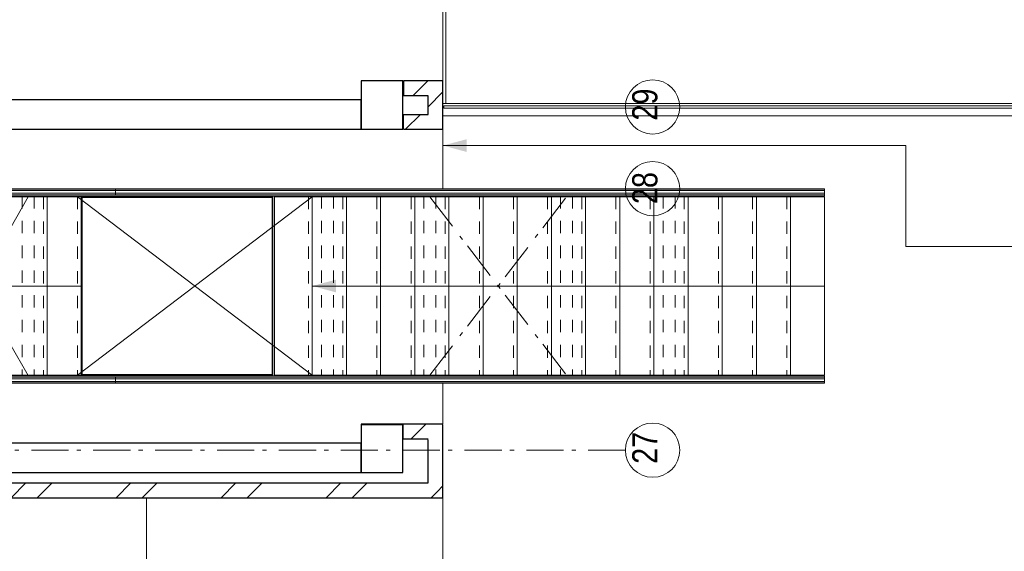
# Model space of a CAD drawing. Header units: millimetres. Extents: x 274611 to 749520, y 175257 to 298905.
# Tile 219 of 251: x 713346 to 719976, y 227878 to 231456. Entities that reach past the tile are written whole.
import ezdxf

# ---------------------------------------------------------------- set-up
doc = ezdxf.new("R2010")
doc.units = ezdxf.units.MM
doc.header["$LTSCALE"] = 400
doc.linetypes.add('STYLE_01', pattern=[0.416641, 0.208282, -0.208359])
doc.linetypes.add('STYLE_06', pattern=[1.041641, 0.625, -0.208282, 0.069427, -0.138931])
for name, color, linetype, lineweight in [('leuning', 43, 'Continuous', 5), ('mat-baksteen', 5, 'Continuous', 25), ('mat-beton (ihwg)', 5, 'Continuous', 25), ('None', 7, 'Continuous', 9), ('Sloopwerk', 92, 'Continuous', 25)]:
    doc.layers.add(name, color=color, linetype=linetype, lineweight=lineweight)
doc.styles.add('Arial Narrow', font='ARIALN.TTF', dxfattribs={"height": 222.25})

# ---------------------------------------------------------------- blocks, each defined once
blk = doc.blocks.new('*U1730')
at = {"layer": 'None', "color": 43, "linetype": 'Continuous', "lineweight": 9}
for p, q in [((26370.9, 2244.8), (26625.9, 2244.8)), ((26625.9, 2244.8), (26625.9, 1044.8)), ((26625.9, 1044.8), (26370.9, 1044.8))]:
    blk.add_line(p, q, dxfattribs=at)
at = {"layer": 'None', "color": 43, "linetype": 'STYLE_01', "lineweight": 9}
blk.add_line((26370.9, 2244.8), (26370.9, 1044.8), dxfattribs=at)
blk = doc.blocks.new('*U1731')
at = {"layer": 'None', "color": 43, "linetype": 'Continuous', "lineweight": 9}
for p, q in [((26600.9, 2244.8), (26855.9, 2244.8)), ((26855.9, 2244.8), (26855.9, 1044.8)), ((26855.9, 1044.8), (26600.9, 1044.8))]:
    blk.add_line(p, q, dxfattribs=at)
at = {"layer": 'None', "color": 43, "linetype": 'STYLE_01', "lineweight": 9}
blk.add_line((26600.9, 2244.8), (26600.9, 1044.8), dxfattribs=at)
blk = doc.blocks.new('*U1732')
at = {"layer": 'None', "color": 8, "linetype": 'Continuous', "lineweight": 5}
for p, q in [((28385.9, 2244.8), (28640.9, 2244.8)), ((28640.9, 2244.8), (28640.9, 1044.8)), ((28640.9, 1044.8), (28385.9, 1044.8))]:
    blk.add_line(p, q, dxfattribs=at)
at = {"layer": 'None', "color": 8, "linetype": 'STYLE_01', "lineweight": 5}
blk.add_line((28385.9, 2244.8), (28385.9, 1044.8), dxfattribs=at)
blk = doc.blocks.new('*U1733')
at = {"layer": 'None', "color": 8, "linetype": 'Continuous', "lineweight": 5}
for p, q in [((28615.9, 2244.8), (28870.9, 2244.8)), ((28870.9, 2244.8), (28870.9, 1044.8)), ((28870.9, 1044.8), (28615.9, 1044.8))]:
    blk.add_line(p, q, dxfattribs=at)
at = {"layer": 'None', "color": 8, "linetype": 'STYLE_01', "lineweight": 5}
blk.add_line((28615.9, 2244.8), (28615.9, 1044.8), dxfattribs=at)
blk = doc.blocks.new('*U1734')
at = {"layer": 'None', "color": 8, "linetype": 'Continuous', "lineweight": 5}
for p, q in [((28845.9, 2244.8), (29100.9, 2244.8)), ((29100.9, 2244.8), (29100.9, 1044.8)), ((29100.9, 1044.8), (28845.9, 1044.8))]:
    blk.add_line(p, q, dxfattribs=at)
at = {"layer": 'None', "color": 8, "linetype": 'STYLE_01', "lineweight": 5}
blk.add_line((28845.9, 2244.8), (28845.9, 1044.8), dxfattribs=at)
blk = doc.blocks.new('*U1735')
at = {"layer": 'None', "color": 8, "linetype": 'Continuous', "lineweight": 5}
for p, q in [((29075.9, 2244.8), (29330.9, 2244.8)), ((29330.9, 2244.8), (29330.9, 1044.8)), ((29330.9, 1044.8), (29075.9, 1044.8))]:
    blk.add_line(p, q, dxfattribs=at)
at = {"layer": 'None', "color": 8, "linetype": 'STYLE_01', "lineweight": 5}
blk.add_line((29075.9, 2244.8), (29075.9, 1044.8), dxfattribs=at)
blk = doc.blocks.new('*U1736')
at = {"layer": 'None', "color": 8, "linetype": 'Continuous', "lineweight": 5}
for p, q in [((29305.9, 2244.8), (29560.9, 2244.8)), ((29560.9, 2244.8), (29560.9, 1044.8)), ((29560.9, 1044.8), (29305.9, 1044.8))]:
    blk.add_line(p, q, dxfattribs=at)
at = {"layer": 'None', "color": 8, "linetype": 'STYLE_01', "lineweight": 5}
blk.add_line((29305.9, 2244.8), (29305.9, 1044.8), dxfattribs=at)
blk = doc.blocks.new('*U1737')
at = {"layer": 'None', "color": 8, "linetype": 'Continuous', "lineweight": 5}
for p, q in [((29535.9, 2244.8), (29790.9, 2244.8)), ((29790.9, 2244.8), (29790.9, 1044.8)), ((29790.9, 1044.8), (29535.9, 1044.8))]:
    blk.add_line(p, q, dxfattribs=at)
at = {"layer": 'None', "color": 8, "linetype": 'STYLE_01', "lineweight": 5}
blk.add_line((29535.9, 2244.8), (29535.9, 1044.8), dxfattribs=at)
blk = doc.blocks.new('*U1738')
at = {"layer": 'None', "color": 8, "linetype": 'Continuous', "lineweight": 5}
for p, q in [((29765.9, 2244.8), (30020.9, 2244.8)), ((30020.9, 2244.8), (30020.9, 1044.8)), ((30020.9, 1044.8), (29765.9, 1044.8))]:
    blk.add_line(p, q, dxfattribs=at)
at = {"layer": 'None', "color": 8, "linetype": 'STYLE_01', "lineweight": 5}
blk.add_line((29765.9, 2244.8), (29765.9, 1044.8), dxfattribs=at)
blk = doc.blocks.new('*U1739')
at = {"layer": 'None', "color": 8, "linetype": 'Continuous', "lineweight": 5}
for p, q in [((29995.9, 2244.8), (30250.9, 2244.8)), ((30250.9, 2244.8), (30250.9, 1044.8)), ((30250.9, 1044.8), (29995.9, 1044.8))]:
    blk.add_line(p, q, dxfattribs=at)
at = {"layer": 'None', "color": 8, "linetype": 'STYLE_01', "lineweight": 5}
blk.add_line((29995.9, 2244.8), (29995.9, 1044.8), dxfattribs=at)
blk = doc.blocks.new('*U1740')
at = {"layer": 'None', "color": 8, "linetype": 'Continuous', "lineweight": 5}
for p, q in [((30225.9, 2244.8), (30480.9, 2244.8)), ((30480.9, 2244.8), (30480.9, 1044.8)), ((30480.9, 1044.8), (30225.9, 1044.8))]:
    blk.add_line(p, q, dxfattribs=at)
at = {"layer": 'None', "color": 8, "linetype": 'STYLE_01', "lineweight": 5}
blk.add_line((30225.9, 2244.8), (30225.9, 1044.8), dxfattribs=at)
blk = doc.blocks.new('*U1741')
at = {"layer": 'None', "color": 8, "linetype": 'Continuous', "lineweight": 5}
for p, q in [((30455.9, 2244.8), (30710.9, 2244.8)), ((30710.9, 2244.8), (30710.9, 1044.8)), ((30710.9, 1044.8), (30455.9, 1044.8))]:
    blk.add_line(p, q, dxfattribs=at)
at = {"layer": 'None', "color": 8, "linetype": 'STYLE_01', "lineweight": 5}
blk.add_line((30455.9, 2244.8), (30455.9, 1044.8), dxfattribs=at)
blk = doc.blocks.new('*U1742')
at = {"layer": 'None', "color": 8, "linetype": 'Continuous', "lineweight": 5}
for p, q in [((30685.9, 2244.8), (30940.9, 2244.8)), ((30940.9, 2244.8), (30940.9, 1044.8)), ((30940.9, 1044.8), (30685.9, 1044.8))]:
    blk.add_line(p, q, dxfattribs=at)
at = {"layer": 'None', "color": 8, "linetype": 'STYLE_01', "lineweight": 5}
blk.add_line((30685.9, 2244.8), (30685.9, 1044.8), dxfattribs=at)
blk = doc.blocks.new('*U1743')
at = {"layer": 'None', "color": 8, "linetype": 'Continuous', "lineweight": 5}
for p, q in [((30915.9, 2244.8), (31170.9, 2244.8)), ((31170.9, 2244.8), (31170.9, 1044.8)), ((31170.9, 1044.8), (30915.9, 1044.8))]:
    blk.add_line(p, q, dxfattribs=at)
at = {"layer": 'None', "color": 8, "linetype": 'STYLE_01', "lineweight": 5}
blk.add_line((30915.9, 2244.8), (30915.9, 1044.8), dxfattribs=at)
blk = doc.blocks.new('*U1744')
at = {"layer": 'None', "color": 8, "linetype": 'Continuous', "lineweight": 5}
for p, q in [((31145.9, 2244.8), (31400.9, 2244.8)), ((31400.9, 2244.8), (31400.9, 1044.8)), ((31400.9, 1044.8), (31145.9, 1044.8))]:
    blk.add_line(p, q, dxfattribs=at)
at = {"layer": 'None', "color": 8, "linetype": 'STYLE_01', "lineweight": 5}
blk.add_line((31145.9, 2244.8), (31145.9, 1044.8), dxfattribs=at)
blk = doc.blocks.new('*U1745')
at = {"layer": 'None', "color": 8, "linetype": 'Continuous', "lineweight": 5}
for p, q in [((31375.9, 2244.8), (31630.9, 2244.8)), ((31630.9, 2244.8), (31630.9, 1044.8)), ((31630.9, 1044.8), (31375.9, 1044.8))]:
    blk.add_line(p, q, dxfattribs=at)
at = {"layer": 'None', "color": 8, "linetype": 'STYLE_01', "lineweight": 5}
blk.add_line((31375.9, 2244.8), (31375.9, 1044.8), dxfattribs=at)
blk = doc.blocks.new('*U1746')
at = {"layer": 'None', "color": 8, "linetype": 'Continuous', "lineweight": 5}
for p, q in [((31605.9, 2244.8), (31860.9, 2244.8)), ((31860.9, 2244.8), (31860.9, 1044.8)), ((31860.9, 1044.8), (31605.9, 1044.8))]:
    blk.add_line(p, q, dxfattribs=at)
at = {"layer": 'None', "color": 8, "linetype": 'STYLE_01', "lineweight": 5}
blk.add_line((31605.9, 2244.8), (31605.9, 1044.8), dxfattribs=at)
blk = doc.blocks.new('*X1747')
at = {"layer": 'None', "lineweight": 9}
blk.add_line((29075.7, 615), (29175.7, 715), dxfattribs=at)
blk = doc.blocks.new('*U1748')
at = {"layer": 'leuning', "color": 140, "lineweight": 15}
for p, q in [((31860.9, 2258.3), (25185.9, 2258.3)), ((31860.9, 2298.3), (25225.9, 2298.3)), ((31860.9, 2298.3), (31860.9, 2258.3)), ((25185.9, 1031.3), (31860.9, 1031.3)), ((31860.9, 991.3), (31860.9, 1031.3)), ((25225.9, 991.3), (31860.9, 991.3))]:
    blk.add_line(p, q, dxfattribs=at)
at = {"layer": 'mat-baksteen', "lineweight": 25}
for p, q in [((29021.1, 715), (29021.1, 615)), ((29291.1, 715), (29021.1, 715)), ((29191.1, 615), (29021.1, 615))]:
    blk.add_line(p, q, dxfattribs=at)
at = {"layer": 'None', "color": 8, "linetype": 'Continuous', "lineweight": 5}
for p, q in [((29291.1, 2700), (29291.1, 2298.3)), ((26855.9, 1644.8), (25705.9, 1644.8)), ((31860.9, 1644.8), (28410.9, 1644.8)), ((29291.1, 991.3), (29291.1, 715))]:
    blk.add_line(p, q, dxfattribs=at)
at = {"layer": 'None', "color": 43, "lineweight": 9}
for p, q in [((25184.9, 2296.8), (31860.9, 2296.8)), ((25184.9, 2286.8), (31860.9, 2286.8)), ((25184.9, 2269.8), (31860.9, 2269.8)), ((31860.9, 2286.8), (31860.9, 2296.8)), ((31860.9, 2249.8), (31860.9, 2269.8)), ((25184.9, 2249.8), (31860.9, 2249.8)), ((31860.9, 1039.8), (25184.9, 1039.8)), ((31860.9, 1019.8), (25184.9, 1019.8)), ((31860.9, 1002.8), (25184.9, 1002.8)), ((31860.9, 1039.8), (31860.9, 1019.8)), ((31860.9, 1002.8), (31860.9, 992.8)), ((31860.9, 992.8), (25184.9, 992.8))]:
    blk.add_line(p, q, dxfattribs=at)
at = {"layer": 'None', "lineweight": 9}
for p, q in [((27085.9, 2298.3), (27085.9, 2258.3)), ((27085.9, 1031.3), (27085.9, 991.3))]:
    blk.add_line(p, q, dxfattribs=at)
at = {"layer": 'None', "linetype": 'STYLE_06', "lineweight": 9}
for p, q in [((26498.4, 2244.8), (25807.4, 1041.8)), ((26498.4, 1041.8), (25807.4, 2244.8)), ((29202.4, 2244.8), (30122.4, 1044.8)), ((29202.4, 1044.8), (30122.4, 2244.8))]:
    blk.add_line(p, q, dxfattribs=at)
at = {"layer": 'None', "color": 8, "linetype": 'STYLE_01', "lineweight": 5}
for p, q in [((26457.4, 2249.8), (26457.4, 1039.8)), ((26537.4, 2249.8), (26537.4, 1039.8)), ((28473.4, 2249.8), (28473.4, 1039.8)), ((28553.4, 2249.8), (28553.4, 1039.8)), ((29162.4, 2249.8), (29162.4, 1039.8)), ((29242.4, 2249.8), (29242.4, 1039.8)), ((30082.4, 2249.8), (30082.4, 1039.8)), ((30162.4, 2249.8), (30162.4, 1039.8)), ((30773.4, 2249.8), (30773.4, 1039.8)), ((30853.4, 2249.8), (30853.4, 1039.8))]:
    blk.add_line(p, q, dxfattribs=at)
at = {"layer": 'None', "color": 43, "linetype": 'STYLE_01', "lineweight": 9}
blk.add_line((26830.9, 2244.8), (26830.9, 1044.8), dxfattribs=at)
at = {"layer": 'None', "color": 43, "linetype": 'Continuous', "lineweight": 9}
for p, q in [((28410.9, 2244.8), (26830.9, 1044.8)), ((26830.9, 2244.8), (28410.9, 1044.8))]:
    blk.add_line(p, q, dxfattribs=at)
for points in [[(26855.9, 2244.8), (28145.9, 2244.8), (28145.9, 1044.8), (26855.9, 1044.8)], [(26860.9, 2239.8), (28140.9, 2239.8), (28140.9, 1049.8), (26860.9, 1049.8)], [(28155.9, 2244.8), (28410.9, 2244.8), (28410.9, 1044.8), (28155.9, 1044.8)]]:
    blk.add_lwpolyline(points, close=True, dxfattribs=at)
at = {"layer": 'None', "color": 8, "lineweight": 5}
blk.add_solid([(28410.9, 1644.8), (28569.7, 1687.4), (28569.7, 1602.3)], dxfattribs=at)
at = {"layer": 'mat-baksteen'}
blk.add_blockref('*X1747', (0, 0), dxfattribs=at)
at = {"layer": 'None', "color": 7}
for name in ['*U1730', '*U1731', '*U1732', '*U1733', '*U1734', '*U1735', '*U1736', '*U1737', '*U1738', '*U1739', '*U1740', '*U1741', '*U1742', '*U1743', '*U1744', '*U1745', '*U1746']:
    blk.add_blockref(name, (0, 0), dxfattribs=at)
blk = doc.blocks.new('*U1831')
at = {"layer": 'None', "color": 8, "linetype": 'Continuous', "lineweight": 5}
blk.add_lwpolyline([(27294.4, 220), (29291.1, 220), (29291.1, -2140), (27294.4, -2140)], close=True, dxfattribs=at)
blk = doc.blocks.new('*X2481')
at = {"layer": 'None', "lineweight": 9}
blk.add_line((29251.2, 259.8), (29291.1, 299.7), dxfattribs=at)
blk = doc.blocks.new('*X2482')
at = {"layer": 'None', "lineweight": 9}
for p, q in [((23554.5, 220), (23654.5, 320)), ((23730.9, 220), (23830.9, 320)), ((24261.6, 220), (24361.6, 320)), ((24438, 220), (24538, 320)), ((24968.7, 220), (25068.7, 320)), ((25145.1, 220), (25245.1, 320)), ((25675.8, 220), (25775.8, 320)), ((25852.2, 220), (25952.2, 320)), ((26383, 220), (26483, 320)), ((26559.3, 220), (26659.3, 320)), ((27090.1, 220), (27190.1, 320)), ((27266.4, 220), (27366.4, 320)), ((27797.2, 220), (27897.2, 320)), ((27973.6, 220), (28073.6, 320)), ((28504.3, 220), (28604.3, 320)), ((28680.7, 220), (28780.7, 320)), ((29211.4, 220), (29251.2, 259.8))]:
    blk.add_line(p, q, dxfattribs=at)
blk = doc.blocks.new('*X2483')
at = {"layer": 'None', "lineweight": 9}
blk.add_line((29088, 2925), (29188, 3025), dxfattribs=at)
blk = doc.blocks.new('*X2484')
at = {"layer": 'None', "lineweight": 9}
blk.add_line((29191.1, 2851.7), (29291.1, 2951.7), dxfattribs=at)
blk = doc.blocks.new('*X2485')
at = {"layer": 'None', "lineweight": 9}
blk.add_line((29039.3, 2700), (29139.3, 2800), dxfattribs=at)

msp = doc.modelspace()

# ---------------------------------------------------------------- linework, layer by layer
at = {"layer": 'mat-baksteen', "lineweight": 25}
for p, q in [((715931.24926, 231043.74408), (715931.24926, 230943.74408)), ((716196.28989, 231043.74408), (715931.24926, 231043.74408)), ((716196.28989, 230718.74408), (716196.28989, 231043.74408)), ((716096.28989, 230943.74408), (715931.24926, 230943.74408)), ((716096.28989, 230818.74408), (716096.28989, 230943.74408)), ((715931.24926, 230818.74408), (716096.28989, 230818.74408)), ((715931.24926, 230718.74408), (715931.24926, 230818.74408)), ((715931.24926, 230718.74408), (716196.28989, 230718.74408)), ((716196.28989, 228238.74408), (716196.28989, 228728.78471)), ((716096.28989, 228338.74408), (716096.28989, 228628.78471)), ((710206.28989, 228338.74408), (716096.28989, 228338.74408)), ((710206.28989, 228238.74408), (716196.28989, 228238.74408))]:
    msp.add_line(p, q, dxfattribs=at)
at = {"layer": 'mat-beton (ihwg)', "lineweight": 25}
for p, q in [((710206.28989, 230918.74408), (715646.28989, 230918.74408)), ((715646.28989, 230718.74408), (715646.28989, 230918.74408)), ((710206.28989, 230718.74408), (715646.28989, 230718.74408)), ((710206.28989, 228608.78471), (715646.28989, 228608.78471)), ((715646.28989, 228408.78471), (715646.28989, 228608.78471)), ((710206.28989, 228408.78471), (715646.28989, 228408.78471))]:
    msp.add_line(p, q, dxfattribs=at)
msp.add_lwpolyline([(715646.28989, 230718.74408), (715926.28989, 230718.74408), (715926.28989, 231043.74408), (715646.28989, 231043.74408)], close=True, dxfattribs=at)
at = {"layer": 'None', "color": 43, "linetype": 'Continuous', "lineweight": 9}
for p, q in [((738356.28989, 230891.74408), (716201.24926, 230891.74408)), ((738356.28989, 230808.74408), (716196.28989, 230808.74408))]:
    msp.add_line(p, q, dxfattribs=at)
at = {"layer": 'None', "color": 140, "linetype": 'Continuous', "lineweight": 15}
for p, q in [((716201.24926, 230876.74408), (724326.33053, 230876.74408)), ((716201.24926, 230860.74408), (716201.24926, 230876.74408)), ((716201.24926, 230876.74408), (724326.33053, 230876.74408)), ((716201.24926, 230860.74408), (738336.28989, 230860.74408)), ((716201.24926, 230860.74408), (738336.28989, 230860.74408))]:
    msp.add_line(p, q, dxfattribs=at)
at = {"layer": 'None', "color": 8, "lineweight": 5}
for p, q in [((719312.28989, 230608.74408), (716196.28989, 230608.74408)), ((719312.28989, 230608.74408), (719312.28989, 229930.40481)), ((724346.33053, 229930.40481), (719312.28989, 229930.40481))]:
    msp.add_line(p, q, dxfattribs=at)
at = {"layer": 'None', "color": 7, "linetype": 'STYLE_06', "lineweight": 9}
msp.add_line((717424.81, 228558.74408), (707242.28989, 228558.74408), dxfattribs=at)
at = {"layer": 'None', "color": 8, "linetype": 'Continuous', "lineweight": 5}
msp.add_lwpolyline([(716216.28989, 232593.7443), (716201.24926, 232593.7443), (716201.24926, 232467.25775), (716196.28989, 232467.25775), (716196.28989, 230891.74408), (716216.28989, 230891.74408)], close=True, dxfattribs=at)
at = {"layer": 'None', "color": 92, "lineweight": 25}
msp.add_lwpolyline([(715646.28989, 228408.78471), (715926.28989, 228408.78471), (715926.28989, 228728.78471), (715646.28989, 228728.78471)], close=True, dxfattribs=at)
at = {"layer": 'None', "color": 43, "linetype": 'Continuous', "lineweight": 9}
for centre in [(717607.41641, 230868.74408), (717607.41641, 230318.74408), (717607.41641, 228558.74408)]:
    msp.add_circle(centre, 182.60642, dxfattribs=at)
at = {"layer": 'None', "color": 8, "lineweight": 5}
msp.add_solid([(716196.28989, 230608.74408), (716355.03989, 230651.28101), (716355.03989, 230566.20714)], dxfattribs=at)
at = {"layer": 'Sloopwerk', "lineweight": 25}
msp.add_lwpolyline([(715646.28989, 228408.78471), (715926.28989, 228408.78471), (715926.28989, 228733.74408), (715646.28989, 228733.74408)], close=True, dxfattribs=at)

# ---------------------------------------------------------------- block references
at = {"layer": 'mat-baksteen'}
for name in ['*X2483', '*X2484', '*X2485', '*X2482', '*X2481']:
    msp.add_blockref(name, (686905.23053, 228018.74408), dxfattribs=at)
at = {"layer": 'None', "color": 7}
for name in ['*U1748', '*U1831']:
    msp.add_blockref(name, (686905.23053, 228018.74408), dxfattribs=at)

# ---------------------------------------------------------------- texts
at = {"layer": 'None', "color": 8, "char_height": 169.333333, "attachment_point": 1, "rotation": 90, "style": 'Arial Narrow'}
for s, insert in [('29', (717470.40733, 230776.51515)), ('28', (717470.40733, 230214.74176)), ('27', (717470.40733, 228466.51515))]:
    msp.add_mtext(s, dxfattribs=dict(at, insert=insert))

doc.saveas('drawing.dxf')
